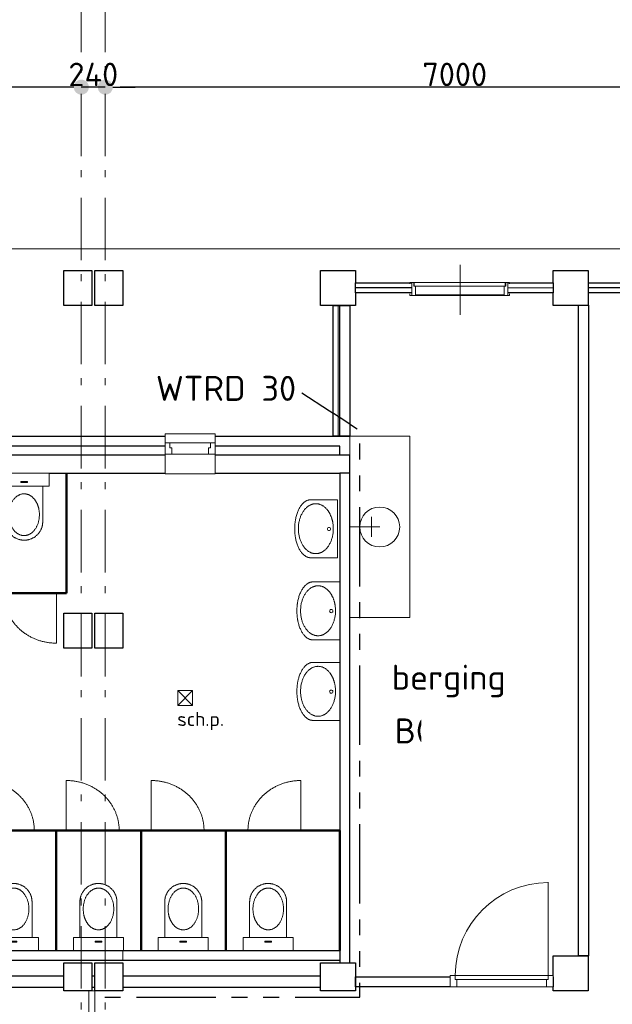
# Model space of a CAD drawing. Header units: millimetres. Extents: x -28579 to 211491, y -26192 to 102706.
# Tile 33 of 48: x 41886 to 47822, y 15566 to 25422. Entities that reach past the tile are written whole.
import ezdxf

# ---------------------------------------------------------------- set-up
doc = ezdxf.new("R2010")
doc.units = ezdxf.units.MM
doc.header["$LTSCALE"] = 100
doc.header["$PDMODE"] = 1
doc.header["$PDSIZE"] = -2
for name, pattern in [('B0202', [28.125, 18.75, -3.125, 3.125, -3.125]), ('PHANTOM2', [31.75, 15.875, -3.175, 3.175, -3.175, 3.175, -3.175]), ('STYLE_06', [1.041641, 0.625, -0.208282, 0.069427, -0.138931])]:
    doc.linetypes.add(name, pattern=pattern)
for name, color, linetype in [('AL22FF1-_KALKZANDST', 2, 'Continuous'), ('AL28_BETON', 3, 'Continuous'), ('AT25_TEKST', 2, 'Continuous'), ('br.compartimentering', 4, 'B0202')]:
    doc.layers.add(name, color=color, linetype=linetype)
doc.layers.add('Dimension', color=7, linetype='Continuous', lineweight=5)
doc.layers.add('None', color=7, linetype='Continuous', lineweight=5)
doc.styles.add('03_100', font='isocpeur.ttf')
doc.styles.add('Tekton Plus Regular', font='isocpeur.ttf')
doc.dimstyles.new('JW __', dxfattribs={"dimtxt": 211.792969, "dimasz": 150.068359, "dimexe": 316.999999, "dimexo": 158.999999, "dimgap": 0.5, "dimtad": 1, "dimdec": 0, "dimzin": 15, "dimtxsty": 'Tekton Plus Regular', "dimblk": 'DOT', "dimcen": 0, "dimse1": 1, "dimse2": 1, "dimazin": 0, "dimtfac": 0.8, "dimtdec": 0, "dimtix": 1, "dimtmove": 0, "dimatfit": 0, "dimldrblk": 'DOT', "dimfxl": 1, "dimfrac": 2, "dimtolj": 1, "dimtzin": 15, "dimarcsym": 0})

# ---------------------------------------------------------------- blocks, each defined once
blk = doc.blocks.new('Group-14')
at = {"color": 8, "linetype": 'Continuous', "lineweight": 5}
blk.add_wipeout([(-11140, 3909), (-10640, 3909), (-10640, 3509), (-11140, 3509)], dxfattribs=at).dxf.layer = 'None'
at = {"layer": 'None', "color": 8, "linetype": 'Continuous', "lineweight": 5}
blk.add_lwpolyline([(-11140, 3909), (-10640, 3909), (-10640, 3509), (-11140, 3509)], close=True, dxfattribs=at)
at = {"color": 8, "linetype": 'Continuous', "lineweight": 5}
blk.add_wipeout([(-11140, 3818), (-10640, 3818), (-10640, 3704), (-11140, 3704)], dxfattribs=at).dxf.layer = 'None'
at = {"layer": 'None', "color": 8, "linetype": 'Continuous', "lineweight": 5}
blk.add_lwpolyline([(-11140, 3818), (-10640, 3818), (-10640, 3704), (-11140, 3704)], close=True, dxfattribs=at)
at = {"color": 8, "linetype": 'Continuous', "lineweight": 5}
for points in [[(-11140, 3818), (-11140, 3704), (-11073, 3704), (-11073, 3768), (-11093, 3768), (-11093, 3818)], [(-10640, 3818), (-10640, 3704), (-10707, 3704), (-10707, 3768), (-10687, 3768), (-10687, 3818)]]:
    blk.add_wipeout(points, dxfattribs=at).dxf.layer = 'None'
at = {"layer": 'None', "color": 8, "linetype": 'Continuous', "lineweight": 5}
for points in [[(-11140, 3818), (-11140, 3704), (-11073, 3704), (-11073, 3768), (-11093, 3768), (-11093, 3818)], [(-10640, 3818), (-10640, 3704), (-10707, 3704), (-10707, 3768), (-10687, 3768), (-10687, 3818)]]:
    blk.add_lwpolyline(points, close=True, dxfattribs=at)
blk = doc.blocks.new('Group-23')
at = {"color": 8, "linetype": 'Continuous', "lineweight": 5}
blk.add_wipeout([(-8671, 5295), (-7709, 5295), (-7709, 5425), (-8671, 5425)], dxfattribs=at).dxf.layer = 'None'
at = {"layer": 'None', "color": 8, "linetype": 'Continuous', "lineweight": 5}
blk.add_lwpolyline([(-8671, 5295), (-7709, 5295), (-7709, 5425), (-8671, 5425)], close=True, dxfattribs=at)
at = {"color": 8, "linetype": 'Continuous', "lineweight": 5}
blk.add_wipeout([(-8645, 5386), (-7734, 5386), (-7734, 5425), (-8645, 5425)], dxfattribs=at).dxf.layer = 'None'
at = {"layer": 'None', "color": 8, "linetype": 'Continuous', "lineweight": 5}
blk.add_lwpolyline([(-8645, 5386), (-7734, 5386), (-7734, 5425), (-8645, 5425)], close=True, dxfattribs=at)
at = {"color": 8, "linetype": 'Continuous', "lineweight": 5}
blk.add_wipeout([(-8634, 5300), (-7745, 5300), (-7745, 5386), (-8634, 5386)], dxfattribs=at).dxf.layer = 'None'
at = {"layer": 'None', "color": 8, "linetype": 'Continuous', "lineweight": 5}
for p, q in [((-8187, 5599), (-8187, 5099)), ((-8671, 5310), (-8671, 5410)), ((-7709, 5310), (-7709, 5410))]:
    blk.add_line(p, q, dxfattribs=at)
for points in [[(-8690, 5410), (-8690, 5425), (-8651, 5425), (-8651, 5386), (-8634, 5386), (-8634, 5295), (-8690, 5295), (-8690, 5310)], [(-7690, 5410), (-7690, 5425), (-7729, 5425), (-7729, 5386), (-7745, 5386), (-7745, 5295), (-7690, 5295), (-7690, 5310)]]:
    blk.add_lwpolyline(points, dxfattribs=at)
blk.add_lwpolyline([(-8634, 5300), (-7745, 5300), (-7745, 5386), (-8634, 5386)], close=True, dxfattribs=at)
blk = doc.blocks.new('Group-156')
at = {"color": 8, "linetype": 'Continuous', "lineweight": 5}
for points in [[(0, 250), (130, 250), (130, -250), (0, -250)], [(488, 0), (488, -185), (500.1, -184.6), (512.1, -183.4), (523.8, -181.5), (535.2, -178.8), (546.5, -175.2), (557.6, -170.9), (568.4, -165.9), (579, -160), (589.2, -153.5), (598.9, -146.4), (608, -138.8), (616.6, -130.6), (624.7, -121.9), (632.2, -112.7), (639.1, -102.9), (645.5, -92.5), (651.2, -81.8), (656.2, -70.8), (660.4, -59.6), (663.9, -48.1), (666.6, -36.4), (668.5, -24.5), (669.6, -12.4), (670, 0)]]:
    blk.add_wipeout(points, dxfattribs=at).dxf.layer = 'None'
at = {"layer": 'None', "color": 8, "linetype": 'Continuous', "lineweight": 5}
blk.add_lwpolyline([(0, 250), (130, 250), (130, -250), (0, -250)], close=True, dxfattribs=at)
blk.add_open_spline([(488, -185), (537, -185), (621, -135), (670, -50), (670, 0)], degree=2, dxfattribs=at)
at = {"color": 8, "linetype": 'Continuous', "lineweight": 5}
blk.add_wipeout([(488, 0), (670, 0), (669.6, 12.4), (668.5, 24.5), (666.6, 36.4), (663.9, 48.1), (660.4, 59.6), (656.2, 70.8), (651.2, 81.8), (645.5, 92.5), (639.1, 102.9), (632.2, 112.7), (624.7, 121.9), (616.6, 130.6), (608, 138.8), (598.9, 146.4), (589.2, 153.5), (579, 160), (568.4, 165.9), (557.6, 170.9), (546.5, 175.2), (535.2, 178.8), (523.8, 181.5), (512.1, 183.4), (500.1, 184.6), (488, 185)], dxfattribs=at).dxf.layer = 'None'
at = {"layer": 'None', "color": 8, "linetype": 'Continuous', "lineweight": 5}
blk.add_open_spline([(670, 0), (670, 50), (621, 135), (537, 185), (488, 185)], degree=2, dxfattribs=at)
at = {"color": 8, "linetype": 'Continuous', "lineweight": 5}
blk.add_wipeout([(488, -185), (130, -185), (130, 185), (488, 185)], dxfattribs=at).dxf.layer = 'None'
at = {"layer": 'None', "color": 8, "linetype": 'Continuous', "lineweight": 5}
blk.add_lwpolyline([(488, -185), (130, -185), (130, 185), (488, 185)], dxfattribs=at)
at = {"color": 8, "linetype": 'Continuous', "lineweight": 5}
for points in [[(415, -154), (267.2, -109.2), (206, -1), (267.2, 107.2), (415, 152), (562.8, 107.2), (624, -1), (562.8, -109.2)], [(94, -34), (82, -34), (82, 34), (94, 34)]]:
    blk.add_wipeout(points, dxfattribs=at).dxf.layer = 'None'
at = {"layer": 'None', "color": 8, "linetype": 'Continuous', "lineweight": 5}
blk.add_lwpolyline([(94, -34), (82, -34), (82, 34), (94, 34)], close=True, dxfattribs=at)
blk.add_open_spline([(310.5, 131.5), (359, 152), (471, 152), (568, 111), (624, 40), (624, -42), (568, -113), (471, -154), (359, -154), (262, -113), (206, -42), (206, 40), (262, 111), (310.5, 131.5)], degree=2, dxfattribs=at)
blk = doc.blocks.new('Toilet')
at = {"layer": 'None', "color": 7}
blk.add_blockref('Group-156', (0, 0), dxfattribs=at)
blk = doc.blocks.new('Group-280')
at = {"layer": 'None', "color": 8, "linetype": 'Continuous', "lineweight": 5}
blk.add_line((-12981, 438), (-12981, -53), dxfattribs=at)
at = {"layer": 'None', "color": 6, "linetype": 'Continuous', "lineweight": 50}
for p, q in [((-13081, -63), (-12231, -63)), ((-13081, -1263), (-13081, -63)), ((-12231, -1263), (-12231, -63))]:
    blk.add_line(p, q, dxfattribs=at)
at = {"layer": 'None', "color": 8, "linetype": 'Continuous', "lineweight": 5}
blk.add_lwpolyline([(-12231, -1263), (-13081, -1263), (-13081, -63), (-12231, -63)], close=True, dxfattribs=at)
blk.add_open_spline([(-12981, 438), (-12839, 438), (-12593, 304), (-12451, 71), (-12451, -63)], degree=2, dxfattribs=at)
at = {"layer": 'None', "color": 8, "rotation": 90}
blk.add_blockref('Toilet', (-12659, -1263), dxfattribs=at)
blk = doc.blocks.new('Group-281')
at = {"layer": 'None', "color": 8, "linetype": 'Continuous', "lineweight": 5}
blk.add_line((-12131, 438), (-12131, -53), dxfattribs=at)
at = {"layer": 'None', "color": 6, "linetype": 'Continuous', "lineweight": 50}
for p, q in [((-12231, -63), (-11381, -63)), ((-12231, -1263), (-12231, -63)), ((-11381, -1263), (-11381, -63))]:
    blk.add_line(p, q, dxfattribs=at)
at = {"layer": 'None', "color": 8, "linetype": 'Continuous', "lineweight": 5}
blk.add_lwpolyline([(-11381, -1263), (-12231, -1263), (-12231, -63), (-11381, -63)], close=True, dxfattribs=at)
blk.add_open_spline([(-12131, 438), (-11989, 438), (-11743, 304), (-11601, 71), (-11601, -63)], degree=2, dxfattribs=at)
at = {"layer": 'None', "color": 8, "rotation": 90}
blk.add_blockref('Toilet', (-11809, -1263), dxfattribs=at)
blk = doc.blocks.new('Group-282')
at = {"layer": 'None', "color": 8, "linetype": 'Continuous', "lineweight": 5}
blk.add_line((-11281, 438), (-11281, -53), dxfattribs=at)
at = {"layer": 'None', "color": 6, "linetype": 'Continuous', "lineweight": 50}
for p, q in [((-11381, -63), (-10531, -63)), ((-11381, -1263), (-11381, -63)), ((-10531, -1263), (-10531, -63))]:
    blk.add_line(p, q, dxfattribs=at)
at = {"layer": 'None', "color": 8, "linetype": 'Continuous', "lineweight": 5}
blk.add_lwpolyline([(-10531, -1263), (-11381, -1263), (-11381, -63), (-10531, -63)], close=True, dxfattribs=at)
blk.add_open_spline([(-11281, 438), (-11139, 438), (-10893, 304), (-10751, 71), (-10751, -63)], degree=2, dxfattribs=at)
at = {"layer": 'None', "color": 8, "rotation": 90}
blk.add_blockref('Toilet', (-10959, -1263), dxfattribs=at)
blk = doc.blocks.new('Group-283')
at = {"layer": 'None', "color": 8, "linetype": 'Continuous', "lineweight": 5}
blk.add_line((-9781, 438), (-9781, -53), dxfattribs=at)
at = {"layer": 'None', "color": 6, "linetype": 'Continuous', "lineweight": 50}
for p, q in [((-10531, -63), (-9391, -63)), ((-10531, -1263), (-10531, -63)), ((-9391, -1263), (-9391, -63))]:
    blk.add_line(p, q, dxfattribs=at)
at = {"layer": 'None', "color": 8, "linetype": 'Continuous', "lineweight": 5}
blk.add_lwpolyline([(-9391, -1263), (-10531, -1263), (-10531, -63), (-9391, -63)], close=True, dxfattribs=at)
blk.add_open_spline([(-9781, 438), (-9923, 438), (-10169, 304), (-10311, 71), (-10311, -63)], degree=2, dxfattribs=at)
at = {"layer": 'None', "color": 8, "rotation": 90}
blk.add_blockref('Toilet', (-10109, -1263), dxfattribs=at)
blk = doc.blocks.new('Group-297')
at = {"layer": 'None', "color": 6, "linetype": 'Continuous', "lineweight": 50}
for p, q in [((-12980, 3514), (-12980, 2314)), ((-12130, 3514), (-12130, 2314)), ((-12130, 2314), (-12980, 2314))]:
    blk.add_line(p, q, dxfattribs=at)
at = {"layer": 'None', "color": 8, "linetype": 'Continuous', "lineweight": 5}
blk.add_line((-12230, 1813), (-12230, 2304), dxfattribs=at)
blk.add_lwpolyline([(-12980, 3514), (-12130, 3514), (-12130, 2314), (-12980, 2314)], close=True, dxfattribs=at)
blk.add_open_spline([(-12230, 1813), (-12372, 1813), (-12618, 1947), (-12760, 2180), (-12760, 2314)], degree=2, dxfattribs=at)
at = {"layer": 'None', "color": 8, "rotation": 270}
blk.add_blockref('Toilet', (-12552, 3514), dxfattribs=at)
blk = doc.blocks.new('Group-158')
at = {"color": 8, "linetype": 'Continuous', "lineweight": 5}
blk.add_wipeout([(290, -270), (290, 0), (-290, 0), (-290, -270)], dxfattribs=at).dxf.layer = 'None'
at = {"layer": 'None', "color": 8, "linetype": 'Continuous', "lineweight": 5}
blk.add_lwpolyline([(290, -270), (290, 0), (-290, 0), (-290, -270)], dxfattribs=at)
at = {"layer": 'None', "color": 8, "linetype": 'Continuous', "lineweight": 5, "flags": 128}
blk.add_lwpolyline([(-14, -86, -0.414214), (2, -70, -0.414214), (18, -86, -0.414214), (2, -102, -0.414214)], format="xyb", close=True, dxfattribs=at)
at = {"color": 8, "linetype": 'Continuous', "lineweight": 5}
blk.add_wipeout([(0, -270), (0, -430), (19.3, -429.7), (38.3, -428.7), (57, -427), (75.2, -424.6), (93.2, -421.6), (110.8, -417.9), (128.1, -413.5), (145, -408.5), (161.3, -402.9), (176.8, -396.8), (191.3, -390.2), (205, -383.1), (217.8, -375.6), (229.8, -367.5), (240.8, -359), (251, -350), (260.1, -340.7), (268.1, -331.1), (274.8, -321.4), (280.2, -311.5), (284.5, -301.4), (287.6, -291.1), (289.4, -280.7), (290, -270)], dxfattribs=at).dxf.layer = 'None'
at = {"layer": 'None', "color": 8, "linetype": 'Continuous', "lineweight": 5}
blk.add_open_spline([(0, -430), (78, -430), (212, -387), (290, -313), (290, -270)], degree=2, dxfattribs=at)
at = {"color": 8, "linetype": 'Continuous', "lineweight": 5}
blk.add_wipeout([(0, -270), (-290, -270), (-289.4, -280.7), (-287.6, -291.1), (-284.5, -301.4), (-280.2, -311.5), (-274.8, -321.4), (-268.1, -331.1), (-260.1, -340.7), (-251, -350), (-240.8, -359), (-229.8, -367.5), (-217.8, -375.6), (-205, -383.1), (-191.3, -390.2), (-176.8, -396.8), (-161.3, -402.9), (-145, -408.5), (-128.1, -413.5), (-110.8, -417.9), (-93.2, -421.6), (-75.3, -424.6), (-57, -427), (-38.3, -428.7), (-19.3, -429.7), (0, -430)], dxfattribs=at).dxf.layer = 'None'
at = {"layer": 'None', "color": 8, "linetype": 'Continuous', "lineweight": 5}
for points in [[(-126, -66.4), (-68, -43), (66, -43), (182, -89.9), (249, -171.1), (249, -264.9), (182, -346.1), (66, -393), (-68, -393), (-184, -346.1), (-251, -264.9), (-251, -171.1), (-184, -89.9), (-126, -66.4)], [(-290, -270), (-290, -313), (-212, -387), (-78, -430), (0, -430)]]:
    blk.add_open_spline(points, degree=2, dxfattribs=at)
blk = doc.blocks.new('Group-159')
at = {"layer": 'None', "color": 7}
blk.add_blockref('Group-158', (0, 0), dxfattribs=at)
blk = doc.blocks.new('Wastafel')
at = {"layer": 'None', "color": 7}
blk.add_blockref('Group-159', (0, 0), dxfattribs=at)
blk = doc.blocks.new('Group-313')
at = {"color": 8, "linetype": 'Continuous', "lineweight": 5}
blk.add_wipeout([(-11015, 1340), (-10865, 1340), (-10865, 1190), (-11015, 1190)], dxfattribs=at).dxf.layer = 'None'
at = {"layer": 'None', "color": 8, "linetype": 'Continuous', "lineweight": 5}
blk.add_lwpolyline([(-11015, 1340), (-10865, 1340), (-10865, 1190), (-11015, 1190)], close=True, dxfattribs=at)
at = {"color": 8, "linetype": 'Continuous', "lineweight": 5}
blk.add_wipeout([(-11019, 932.2), (-10531.8, 932.2), (-10531.8, 1159), (-11019, 1159)], dxfattribs=at).dxf.layer = 'None'
at = {"layer": 'None', "color": 8, "linetype": 'Continuous', "lineweight": 5}
for p, q in [((-11015, 1190), (-10865, 1340)), ((-11015, 1340), (-10865, 1190))]:
    blk.add_line(p, q, dxfattribs=at)
at = {"layer": 'None', "color": 8, "insert": (-11019, 1123.9), "char_height": 139.86, "attachment_point": 1, "line_spacing_factor": 0.980052, "style": 'Tekton Plus Regular'}
blk.add_mtext('sch.p.', dxfattribs=at)
blk = doc.blocks.new('_DOT')
at = {"color": 0, "linetype": 'ByBlock', "lineweight": -2}
blk.add_line((-0.5, 0), (-1, 0), dxfattribs=at)
at = {"color": 0, "linetype": 'ByBlock', "lineweight": -2, "const_width": 0.5}
blk.add_lwpolyline([(-0.25, 0, 1), (0.25, 0, 1)], format="xyb", close=True, dxfattribs=at)
blk = doc.blocks.new('*D329')
at = {"layer": 'Defpoints', "color": 0, "linetype": 'Continuous', "lineweight": 0, "ltscale": 0.5, "transparency": 16777216}
for p in [(42503, 24747), (42503, 24747), (42743, 24747)]:
    blk.add_point(p, dxfattribs=at)
at = {"layer": 'Dimension', "color": 0, "linetype": 'Continuous', "lineweight": -2, "ltscale": 0.5, "transparency": 16777216}
for p, q in [((42352.9, 24747), (42202.9, 24747)), ((42743, 24747), (42503, 24747)), ((42893.1, 24747), (43043.1, 24747))]:
    blk.add_line(p, q, dxfattribs=at)
at = {"layer": 'Dimension', "color": 0, "linetype": 'Continuous', "lineweight": -2, "ltscale": 0.5, "transparency": 16777216, "xscale": 150.068359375, "yscale": 150.068359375, "zscale": 150.068359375}
blk.add_blockref('_DOT', (42503, 24747), dxfattribs=at)
at = {"layer": 'Dimension', "color": 0, "linetype": 'Continuous', "lineweight": -2, "ltscale": 0.5, "transparency": 16777216, "xscale": 150.068359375, "yscale": 150.068359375, "zscale": 150.068359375, "rotation": 180}
blk.add_blockref('_DOT', (42743, 24747), dxfattribs=at)
at = {"layer": 'Dimension', "color": 0, "linetype": 'Continuous', "lineweight": 15, "ltscale": 0.5, "transparency": 16777216, "insert": (42623, 24874.6), "char_height": 235.1, "attachment_point": 5, "style": 'Tekton Plus Regular'}
blk.add_mtext('\\A1;240', dxfattribs=at)
blk = doc.blocks.new('*D330')
at = {"layer": 'Defpoints', "color": 0, "linetype": 'Continuous', "lineweight": 0, "ltscale": 0.5, "transparency": 16777216}
for p in [(49743, 24847), (42743, 24747), (42743, 24747)]:
    blk.add_point(p, dxfattribs=at)
at = {"layer": 'Dimension', "color": 0, "linetype": 'Continuous', "lineweight": -2, "ltscale": 0.5, "transparency": 16777216}
blk.add_line((49592.9, 24747), (42893.1, 24747), dxfattribs=at)
at = {"layer": 'Dimension', "color": 0, "linetype": 'Continuous', "lineweight": -2, "ltscale": 0.5, "transparency": 16777216, "xscale": 150.068359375, "yscale": 150.068359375, "zscale": 150.068359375, "rotation": 180}
blk.add_blockref('_DOT', (42743, 24747), dxfattribs=at)
at = {"layer": 'Dimension', "color": 0, "linetype": 'Continuous', "lineweight": -2, "ltscale": 0.5, "transparency": 16777216, "xscale": 150.068359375, "yscale": 150.068359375, "zscale": 150.068359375}
blk.add_blockref('_DOT', (49743, 24747), dxfattribs=at)
at = {"layer": 'Dimension', "color": 0, "linetype": 'Continuous', "lineweight": 15, "ltscale": 0.5, "transparency": 16777216, "insert": (46243, 24874.6), "char_height": 235.1, "attachment_point": 5, "style": 'Tekton Plus Regular'}
blk.add_mtext('\\A1;7000', dxfattribs=at)
blk = doc.blocks.new('*D341')
at = {"layer": 'Defpoints', "color": 0, "linetype": 'Continuous', "lineweight": 0, "ltscale": 0.5, "transparency": 16777216}
for p in [(35503, 24747), (35503, 24747), (42503, 24747)]:
    blk.add_point(p, dxfattribs=at)
at = {"layer": 'Dimension', "color": 0, "linetype": 'Continuous', "lineweight": -2, "ltscale": 0.5, "transparency": 16777216}
blk.add_line((42352.9, 24747), (35653.1, 24747), dxfattribs=at)
at = {"layer": 'Dimension', "color": 0, "linetype": 'Continuous', "lineweight": -2, "ltscale": 0.5, "transparency": 16777216, "xscale": 150.068359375, "yscale": 150.068359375, "zscale": 150.068359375, "rotation": 180}
blk.add_blockref('_DOT', (35503, 24747), dxfattribs=at)
at = {"layer": 'Dimension', "color": 0, "linetype": 'Continuous', "lineweight": -2, "ltscale": 0.5, "transparency": 16777216, "xscale": 150.068359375, "yscale": 150.068359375, "zscale": 150.068359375}
blk.add_blockref('_DOT', (42503, 24747), dxfattribs=at)
at = {"layer": 'Dimension', "color": 0, "linetype": 'Continuous', "lineweight": 15, "ltscale": 0.5, "transparency": 16777216, "insert": (39003, 24874.6), "char_height": 235.1, "attachment_point": 5, "style": 'Tekton Plus Regular'}
blk.add_mtext('\\A1;7000', dxfattribs=at)

msp = doc.modelspace()

# ---------------------------------------------------------------- linework, layer by layer
at = {"layer": 'None', "color": 8, "linetype": 'Continuous', "lineweight": 5}
msp.add_line((73433, 23128), (21725, 23128), dxfattribs=at)

# ---------------------------------------------------------------- block references
at = {"layer": 'None', "color": 7}
msp.add_blockref('Group-313', (54483, 17368), dxfattribs=at)

# ---------------------------------------------------------------- texts
at = {"layer": 'AT25_TEKST', "style": '03_100'}
msp.add_text('WTRD 30', height=249.999995, dxfattribs=at).set_placement((43250.24435, 21606.56832))
at = {"layer": 'None', "color": 1, "insert": (45641.34337, 18427.26843), "char_height": 250, "attachment_point": 1, "line_spacing_factor": 0.976858, "style": 'Tekton Plus Regular'}
msp.add_mtext('B015', dxfattribs=at)

# ---------------------------------------------------------------- dimensions: what is measured, and where the dimension line sits
at = {"layer": 'Dimension', "color": 140, "linetype": 'Continuous', "lineweight": 15}
for base, p1, p2, picture, middle in [((35503, 24747), (42503, 24747), (35503, 24747), '*D341', (39003, 24874.55176)), ((42503, 24747), (42743, 24747), (42503, 24747), '*D329', (42623, 24874.55176)), ((42743, 24747), (49743, 24847), (42743, 24747), '*D330', (46243, 24874.55176))]:
    dim = msp.add_linear_dim(base=base, p1=p1, p2=p2, dimstyle='JW __', override={"dimtxt": 235.103516, "dimgap": 10, "dimpost": '<>', "dimtxsty": 'Tekton Plus Regular', "dimtmove": 2}, dxfattribs=at)
    dim.commit()
    dim.dimension.update_dxf_attribs({"geometry": picture, "text_midpoint": middle})

# ---------------------------------------------------------------- wipeouts: each hides what was drawn before it
at = {"color": 8, "linetype": 'Continuous', "lineweight": 5}
for points in [[(42328, 22912), (42608, 22912), (42608, 22562), (42328, 22562)], [(44899, 22912), (45249, 22912), (45249, 22562), (44899, 22562)], [(47580, 22787), (49562, 22787), (49562, 22687), (47580, 22687)], [(45092, 21252), (45192, 21252), (45192, 21152), (45192, 20882), (45092, 20882), (45092, 21152), (37042, 21152), (37042, 21252)], [(42328, 19480), (42608, 19480), (42608, 19130), (42328, 19130)], [(47230, 16050), (47580, 16050), (47580, 15700), (47230, 15700)], [(45192, 15736), (45192, 15846), (37042, 15846), (37042, 15736), (38802, 15736), (39062, 15736), (45092, 15736)]]:
    msp.add_wipeout(points, dxfattribs=at).dxf.layer = 'None'
at = {"color": 92, "linetype": 'Continuous', "lineweight": 25}
for points in [[(41928, 18519.2), (42871.00001, 18519.2), (42871.00001, 18962), (41928, 18962)], [(45918, 17386.2), (46779.00001, 17386.2), (46779.00001, 17829), (45918, 17829)]]:
    msp.add_wipeout(points, dxfattribs=at).dxf.layer = 'None'

# ---------------------------------------------------------------- next in the draw order: linework, layer by layer
at = {"layer": 'AL22FF1-_KALKZANDST'}
for points in [[(47580, 22787), (49562, 22787), (49562, 22687), (47580, 22687)], [(45092, 21252), (45192, 21252), (45192, 21152), (45192, 20882), (45092, 20882), (45092, 21152), (37042, 21152), (37042, 21252)], [(45192, 15736), (45192, 15846), (37042, 15846), (37042, 15736), (38802, 15736), (39062, 15736), (45092, 15736)]]:
    msp.add_lwpolyline(points, close=True, dxfattribs=at)
at = {"layer": 'AL28_BETON'}
for points in [[(42328, 22912), (42608, 22912), (42608, 22562), (42328, 22562)], [(44899, 22912), (45249, 22912), (45249, 22562), (44899, 22562)], [(47230, 16050), (47580, 16050), (47580, 15700), (47230, 15700)]]:
    msp.add_lwpolyline(points, close=True, dxfattribs=at)
at = {"layer": 'None', "color": 8, "linetype": 'Continuous', "lineweight": 5}
msp.add_lwpolyline([(42328, 19480), (42608, 19480), (42608, 19130), (42328, 19130)], close=True, dxfattribs=at)

# ---------------------------------------------------------------- next in the draw order: wipeouts: each hides what was drawn before it
at = {"color": 1, "linetype": 'Continuous', "lineweight": 35}
msp.add_wipeout([(45909, 17970.12), (47333.77011, 17970.12), (47333.77011, 19035), (45909, 19035)], dxfattribs=at).dxf.layer = 'None'

# ---------------------------------------------------------------- next in the draw order: texts
at = {"layer": 'None', "color": 1, "insert": (45611.20394, 18964.78398), "char_height": 250, "attachment_point": 1, "line_spacing_factor": 0.976858, "style": 'Tekton Plus Regular'}
msp.add_mtext('berging', dxfattribs=at)

# ---------------------------------------------------------------- next in the draw order: wipeouts: each hides what was drawn before it
at = {"color": 8, "linetype": 'Continuous', "lineweight": 5}
for points in [[(42638, 22912), (42918, 22912), (42918, 22562), (42638, 22562)], [(47230, 22912), (47580, 22912), (47580, 22562), (47230, 22562)], [(45024, 22562), (45124, 22562), (45124, 21252), (45024, 21252)], [(37042, 20882), (37152, 20882), (38802, 20882), (39062, 20882), (45092, 20882), (45192, 20882), (45192, 21062), (45092, 21062), (39062, 21062), (38802, 21062), (37042, 21062)], [(42638, 19480), (42918, 19480), (42918, 19130), (42638, 19130)], [(42638, 15980), (42918, 15980), (42918, 15700), (42638, 15700)], [(44899, 15980), (45249, 15980), (45249, 15700), (44899, 15700)]]:
    msp.add_wipeout(points, dxfattribs=at).dxf.layer = 'None'

# ---------------------------------------------------------------- next in the draw order: linework, layer by layer
at = {"layer": 'AL22FF1-_KALKZANDST'}
msp.add_line((49562, 22737), (47580, 22737), dxfattribs=at)
for points in [[(45024, 22562), (45124, 22562), (45124, 21252), (45024, 21252)], [(47483, 22563), (47583, 22563), (47583, 16050), (47483, 16050)], [(37042, 20882), (37152, 20882), (38802, 20882), (39062, 20882), (45092, 20882), (45192, 20882), (45192, 21062), (45092, 21062), (39062, 21062), (38802, 21062), (37042, 21062)], [(45249, 15840), (47230, 15840), (47230, 15740), (45249, 15740)]]:
    msp.add_lwpolyline(points, close=True, dxfattribs=at)
at = {"layer": 'AL28_BETON'}
for points in [[(42638, 22912), (42918, 22912), (42918, 22562), (42638, 22562)], [(47230, 22912), (47580, 22912), (47580, 22562), (47230, 22562)], [(42638, 15980), (42918, 15980), (42918, 15700), (42638, 15700)], [(44899, 15980), (45249, 15980), (45249, 15700), (44899, 15700)]]:
    msp.add_lwpolyline(points, close=True, dxfattribs=at)
at = {"layer": 'None', "color": 8, "linetype": 'Continuous', "lineweight": 5}
msp.add_line((45074, 22562), (45074, 21252), dxfattribs=at)
msp.add_lwpolyline([(42638, 19480), (42918, 19480), (42918, 19130), (42638, 19130)], close=True, dxfattribs=at)

# ---------------------------------------------------------------- next in the draw order: block references
at = {"layer": 'None', "color": 7}
for name in ['Group-14', 'Group-297']:
    msp.add_blockref(name, (54483, 17368), dxfattribs=at)

# ---------------------------------------------------------------- next in the draw order: wipeouts: each hides what was drawn before it
at = {"color": 8, "linetype": 'Continuous', "lineweight": 5}
for points in [[(45249, 22787), (47230, 22787), (47230, 22687), (45249, 22687)], [(45192, 21252), (45792, 21252), (45792, 19437), (45192, 19437)], [(42328, 15980), (42608, 15980), (42608, 15700), (42328, 15700)]]:
    msp.add_wipeout(points, dxfattribs=at).dxf.layer = 'None'
at = {"color": 255, "linetype": 'Continuous', "lineweight": 5}
msp.add_wipeout([(46196, 15854), (47230, 15854), (47230, 15740), (46196, 15740)], dxfattribs=at).dxf.layer = 'None'

# ---------------------------------------------------------------- next in the draw order: linework, layer by layer
at = {"layer": 'AL22FF1-_KALKZANDST'}
msp.add_lwpolyline([(45249, 22787), (47230, 22787), (47230, 22687), (45249, 22687)], close=True, dxfattribs=at)
at = {"layer": 'AL28_BETON'}
msp.add_lwpolyline([(42328, 15980), (42608, 15980), (42608, 15700), (42328, 15700)], close=True, dxfattribs=at)
at = {"layer": 'None', "color": 8, "linetype": 'Continuous', "lineweight": 5}
msp.add_lwpolyline([(45192, 21252), (45792, 21252), (45792, 19437), (45192, 19437)], close=True, dxfattribs=at)
at = {"layer": 'None', "color": 255, "linetype": 'Continuous', "lineweight": 5}
msp.add_lwpolyline([(46196, 15854), (47230, 15854), (47230, 15740), (46196, 15740)], close=True, dxfattribs=at)
at = {"layer": 'None', "color": 140, "linetype": 'Continuous', "lineweight": 15}
for points in [[(46263, 15854), (46196, 15854), (46196, 15740), (46263, 15740)], [(47163, 15854), (47230, 15854), (47230, 15740), (47163, 15740)], [(42578, 15700), (42638, 15700), (42638, 15431), (42578, 15431)]]:
    msp.add_lwpolyline(points, close=True, dxfattribs=at)

# ---------------------------------------------------------------- next in the draw order: wipeouts: each hides what was drawn before it
at = {"color": 140, "linetype": 'Continuous', "lineweight": 15}
msp.add_wipeout([(42328, 19480), (42608, 19480), (42608, 19130), (42328, 19130)], dxfattribs=at).dxf.layer = 'None'

# ---------------------------------------------------------------- next in the draw order: linework, layer by layer
at = {"layer": 'AL28_BETON'}
msp.add_lwpolyline([(42328, 19480), (42608, 19480), (42608, 19130), (42328, 19130)], close=True, dxfattribs=at)

# ---------------------------------------------------------------- next in the draw order: block references
at = {"layer": 'None', "color": 7}
msp.add_blockref('Group-23', (54483, 17368), dxfattribs=at)

# ---------------------------------------------------------------- next in the draw order: wipeouts: each hides what was drawn before it
at = {"color": 140, "linetype": 'Continuous', "lineweight": 15}
for points in [[(45092, 22562), (45192, 22562), (45192, 21252), (45092, 21252)], [(47178, 15814), (46248, 15814), (46248, 15854), (47178, 15854)]]:
    msp.add_wipeout(points, dxfattribs=at).dxf.layer = 'None'
at = {"color": 8, "linetype": 'Continuous', "lineweight": 5}
msp.add_wipeout([(45692, 20344), (45633.42136, 20202.57864), (45492, 20144), (45350.57864, 20202.57864), (45292, 20344), (45350.57864, 20485.42136), (45492, 20544), (45633.42136, 20485.42136)], dxfattribs=at).dxf.layer = 'None'

# ---------------------------------------------------------------- next in the draw order: linework, layer by layer
at = {"layer": 'AL22FF1-_KALKZANDST'}
msp.add_line((45812, 22737), (45249, 22737), dxfattribs=at)
msp.add_lwpolyline([(45092, 22562), (45192, 22562), (45192, 21252), (45092, 21252)], close=True, dxfattribs=at)
at = {"layer": 'None', "color": 8, "linetype": 'Continuous', "lineweight": 5}
for p, q in [((47230, 22737), (46774, 22737)), ((45410, 20244), (45410, 20444)), ((45192, 20344), (45492, 20344)), ((47178, 15854), (47178, 16788))]:
    msp.add_line(p, q, dxfattribs=at)
at = {"layer": 'None', "color": 140, "linetype": 'Continuous', "lineweight": 15}
msp.add_lwpolyline([(47178, 15814), (46248, 15814), (46248, 15854), (47178, 15854)], close=True, dxfattribs=at)
at = {"layer": 'None', "color": 8, "linetype": 'Continuous', "lineweight": 5}
msp.add_circle((45492, 20344), 200, dxfattribs=at)
msp.add_arc((47178, 15854), 930, 90, 180, dxfattribs=at)

# ---------------------------------------------------------------- next in the draw order: wipeouts: each hides what was drawn before it
at = {"color": 140, "linetype": 'Continuous', "lineweight": 15}
msp.add_wipeout([(42638, 19480), (42918, 19480), (42918, 19130), (42638, 19130)], dxfattribs=at).dxf.layer = 'None'

# ---------------------------------------------------------------- next in the draw order: linework, layer by layer
at = {"layer": 'AL28_BETON'}
msp.add_lwpolyline([(42638, 19480), (42918, 19480), (42918, 19130), (42638, 19130)], close=True, dxfattribs=at)

# ---------------------------------------------------------------- next in the draw order: wipeouts: each hides what was drawn before it
at = {"color": 8, "linetype": 'Continuous', "lineweight": 5}
msp.add_wipeout([(45092, 20882), (45092, 15981), (45092, 15980), (45093, 15980), (45192, 15980), (45192, 15981), (45192, 20882)], dxfattribs=at).dxf.layer = 'None'
at = {"color": 92, "linetype": 'Continuous', "lineweight": 25}
msp.add_wipeout([(46654, 15981.24), (46978.93999, 15981.24), (46978.93999, 16437), (46654, 16437)], dxfattribs=at).dxf.layer = 'None'

# ---------------------------------------------------------------- next in the draw order: linework, layer by layer
at = {"layer": 'AL22FF1-_KALKZANDST'}
msp.add_lwpolyline([(45092, 20882), (45092, 15981), (45092, 15980), (45093, 15980), (45192, 15980), (45192, 15981), (45192, 20882)], close=True, dxfattribs=at)

# ---------------------------------------------------------------- next in the draw order: block references
at = {"layer": 'None', "color": 7, "rotation": 270}
for p in [(45070, 20326), (45092, 19504), (45092, 18698)]:
    msp.add_blockref('Wastafel', p, dxfattribs=at)

# ---------------------------------------------------------------- next in the draw order: wipeouts: each hides what was drawn before it
at = {"color": 8, "linetype": 'Continuous', "lineweight": 5}
msp.add_wipeout([(37152, 16105), (45092, 16105), (45092, 16005), (37152, 16005)], dxfattribs=at).dxf.layer = 'None'

# ---------------------------------------------------------------- next in the draw order: linework, layer by layer
at = {"layer": 'AL22FF1-_KALKZANDST'}
msp.add_lwpolyline([(37152, 16105), (45092, 16105), (45092, 16005), (37152, 16005)], close=True, dxfattribs=at)

# ---------------------------------------------------------------- next in the draw order: block references
at = {"layer": 'None', "color": 7}
msp.add_blockref('Group-280', (54483, 17368), dxfattribs=at)

# ---------------------------------------------------------------- next in the draw order: block references
msp.add_blockref('Group-281', (54483, 17368), dxfattribs=at)

# ---------------------------------------------------------------- next in the draw order: linework, layer by layer
at = {"layer": 'None', "color": 8, "linetype": 'STYLE_06', "lineweight": 5, "ltscale": 10}
for p, q in [((42503, 9473), (42503, 32173)), ((42743, 9473), (42743, 32173))]:
    msp.add_line(p, q, dxfattribs=at)
at = {"layer": 'None', "color": 140, "linetype": 'Continuous', "lineweight": 15}
msp.add_line((42918, 16005), (42918, 16105), dxfattribs=at)

# ---------------------------------------------------------------- next in the draw order: block references
at = {"layer": 'None', "color": 7}
msp.add_blockref('Group-282', (54483, 17368), dxfattribs=at)

# ---------------------------------------------------------------- next in the draw order: block references
msp.add_blockref('Group-283', (54483, 17368), dxfattribs=at)

# ---------------------------------------------------------------- next in the draw order: linework, layer by layer
at = {"layer": 'br.compartimentering', "linetype": 'PHANTOM2', "ltscale": 0.5, "flags": 128}
msp.add_lwpolyline([(43049.68224, 12904.38048), (42738, 13228), (42738, 15636), (45292, 15636), (45292, 21306.13895), (44713.10867, 21684.07093)], dxfattribs=at)

doc.saveas('drawing.dxf')
